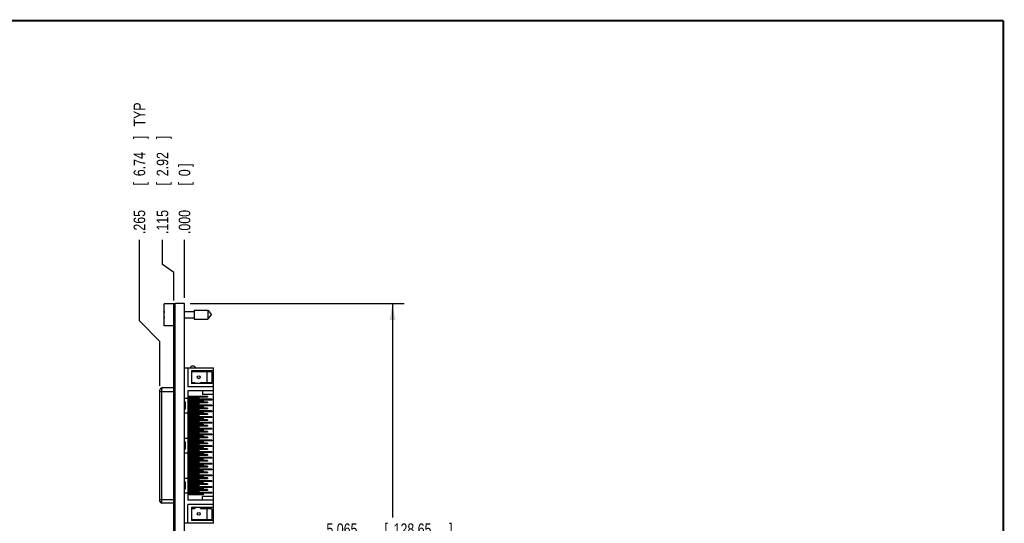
# Model space of a CAD drawing. Header units: inches. Extents: x 0.2 to 16.8, y 0.1 to 10.8.
# Tile 11 of 11: x 6.1 to 16.8, y 5.3 to 10.8. Entities that reach past the tile are written whole.
import ezdxf

# ---------------------------------------------------------------- set-up
doc = ezdxf.new("R2010")
doc.units = ezdxf.units.IN
doc.header["$LTSCALE"] = 0.935
doc.header["$MEASUREMENT"] = 0
doc.layers.get('0').update_dxf_attribs({"linetype": 'CONTINUOUS'})
doc.layers.add('5_ALL_CURVES', color=7, linetype='CONTINUOUS')
doc.layers.add('DIMENSIONS', color=7, linetype='CONTINUOUS')
doc.styles.get("Standard").update_dxf_attribs({"font": 'txt', "width": 0.8})
doc.dimstyles.new('DIMSTYLE_1', dxfattribs={"dimtxt": 0.125, "dimasz": 0.18, "dimexe": 0.18, "dimexo": 0.0625, "dimgap": 0.09, "dimtad": 0, "dimtih": 1, "dimtoh": 1, "dimdec": 3, "dimzin": 4, "dimdsep": 46, "dimtxsty": 'STANDARD', "dimblk": '_FILLED', "dimblk1": '_FILLED', "dimblk2": '_FILLED', "dimcen": 0.09, "dimadec": 0, "dimazin": 0, "dimtp": 0.001, "dimtm": 0.001, "dimtfac": 1, "dimtdec": 3, "dimtofl": 0, "dimtmove": 0, "dimatfit": 3, "dimldrblk": '_FILLED', "dimfxl": 1, "dimtolj": 1, "dimtzin": 4, "dimarcsym": 0})
doc.dimstyles.new('DIMSTYLE_2', dxfattribs={"dimtxt": 0.125, "dimasz": 0.18, "dimexe": 0.18, "dimexo": 0.0625, "dimgap": 0.09, "dimtad": 0, "dimtih": 1, "dimtoh": 1, "dimdec": 3, "dimzin": 4, "dimdsep": 46, "dimtxsty": 'STANDARD', "dimblk": '_FILLED', "dimblk1": '_FILLED', "dimblk2": '_FILLED', "dimcen": 0.09, "dimadec": 0, "dimazin": 0, "dimtp": 0.001, "dimtm": 0.001, "dimtfac": 1, "dimtdec": 3, "dimtofl": 0, "dimtmove": 0, "dimatfit": 3, "dimldrblk": '_FILLED', "dimfxl": 1, "dimtolj": 1, "dimtzin": 4, "dimarcsym": 0})

# ---------------------------------------------------------------- blocks, each defined once
blk = doc.blocks.new('_FILLED')
at = {"color": 0, "linetype": 'BYBLOCK'}
blk.add_solid([(0, 0), (-1, 0.174), (-1, -0.174)], dxfattribs=at)
blk = doc.blocks.new('*D11')
at = {"layer": 'DIMENSIONS', "color": 2, "linetype": 'CONTINUOUS'}
for p, q in [((7.968, 7.702), (10.277, 7.702)), ((10.152, 7.702), (10.152, 5.387)), ((10.152, 2.637), (10.152, 5.137)), ((7.868, 2.637), (10.277, 2.637))]:
    blk.add_line(p, q, dxfattribs=at)
at = {"layer": 'DIMENSIONS', "color": 2, "linetype": 'CONTINUOUS', "xscale": 0.18, "yscale": 0.18, "zscale": 0.18}
for p, rotation in [((10.152, 7.702), 90), ((10.152, 2.637), 270)]:
    blk.add_blockref('_FILLED', p, dxfattribs=dict(at, rotation=rotation))
at = {"layer": 'DIMENSIONS', "color": 2, "linetype": 'CONTINUOUS', "width": 0.8}
for s, p in [('5.065', (9.439, 5.199)), ('[', (10.064, 5.199)), ('128.65', (10.164, 5.199)), (']', (10.764, 5.199))]:
    blk.add_text(s, height=0.125, dxfattribs=at).set_placement(p)
blk = doc.blocks.new('*D12')
at = {"layer": 'DIMENSIONS', "color": 2, "linetype": 'CONTINUOUS'}
for p, q in [((7.668, 8.123), (7.668, 8.389)), ((7.791, 8.035), (7.668, 8.123)), ((7.791, 7.734), (7.791, 8.035))]:
    blk.add_line(p, q, dxfattribs=at)
at = {"layer": 'DIMENSIONS', "color": 2, "linetype": 'CONTINUOUS', "width": 0.8}
for s, p in [(']', (7.73, 9.477)), ('2.92', (7.73, 9.077)), ('[', (7.73, 8.977)), ('.115', (7.73, 8.452))]:
    blk.add_text(s, height=0.125, rotation=90, dxfattribs=at).set_placement(p)
blk = doc.blocks.new('*D13')
at = {"layer": 'DIMENSIONS', "color": 2, "linetype": 'CONTINUOUS'}
for p, q in [((7.419, 7.513), (7.419, 8.389)), ((7.64, 7.289), (7.419, 7.513)), ((7.64, 6.812), (7.64, 7.289))]:
    blk.add_line(p, q, dxfattribs=at)
at = {"layer": 'DIMENSIONS', "color": 2, "linetype": 'CONTINUOUS', "width": 0.8}
for s, p in [(' TYP', (7.481, 9.577)), (']', (7.481, 9.477)), ('6.74', (7.481, 9.077)), ('[', (7.481, 8.977)), ('.265', (7.481, 8.452))]:
    blk.add_text(s, height=0.125, rotation=90, dxfattribs=at).set_placement(p)
blk = doc.blocks.new('*D14')
at = {"layer": 'DIMENSIONS', "color": 2, "linetype": 'CONTINUOUS'}
blk.add_line((7.906, 7.764), (7.906, 8.389), dxfattribs=at)
at = {"layer": 'DIMENSIONS', "color": 2, "linetype": 'CONTINUOUS', "width": 0.8}
for s, p in [(']', (7.968, 9.177)), ('0', (7.968, 9.077)), ('[', (7.968, 8.977)), ('.000', (7.968, 8.452))]:
    blk.add_text(s, height=0.125, rotation=90, dxfattribs=at).set_placement(p)

msp = doc.modelspace()

# ---------------------------------------------------------------- linework, layer by layer
at = {"color": 7, "linetype": 'CONTINUOUS'}
for p, q in [((7.6857, 7.461), (7.6857, 7.698)), ((7.8057, 7.698), (7.6857, 7.698)), ((7.7907, 3.5813), (7.7907, 7.6913)), ((7.8057, 7.6913), (7.7907, 7.6913)), ((7.8057, 7.6713), (7.7907, 7.6713)), ((7.8057, 3.2585), (7.8057, 7.7015)), ((7.9057, 7.7015), (7.8057, 7.7015)), ((7.9057, 3.2556), (7.9057, 7.7015)), ((7.6857, 7.5933), (7.6837, 7.5933)), ((7.6837, 7.5657), (7.6857, 7.5657)), ((7.9057, 7.6146), (8.0094, 7.6146)), ((8.0094, 7.6287), (8.0094, 7.5303)), ((8.0094, 7.6287), (8.1575, 7.6287)), ((8.1575, 7.6287), (8.1575, 7.5303)), ((8.1575, 7.6287), (8.1988, 7.5795)), ((8.1575, 7.5303), (8.1988, 7.5795)), ((7.7907, 7.461), (7.6857, 7.461)), ((7.9057, 7.5445), (8.0094, 7.5445)), ((8.0094, 7.5303), (8.1575, 7.5303)), ((7.9057, 7.0064), (8.2173, 7.0064)), ((7.9417, 7.0064), (7.9417, 6.8017)), ((7.981, 6.9749), (7.981, 6.8371)), ((8.2173, 6.9749), (7.981, 6.9749)), ((7.981, 6.9651), (8.1956, 6.9651)), ((8.1464, 6.9651), (8.1464, 6.847)), ((8.2055, 6.8568), (8.2055, 6.9553)), ((8.2173, 5.3253), (8.2173, 7.0064)), ((7.981, 6.847), (8.0183, 6.847)), ((8.2173, 6.8371), (7.981, 6.8371)), ((8.0183, 6.847), (8.0183, 6.8371)), ((8.079, 6.8371), (8.079, 6.847)), ((8.079, 6.847), (8.1956, 6.847)), ((7.6405, 5.5625), (7.6405, 6.7692)), ((7.6405, 6.7495), (7.7907, 6.7495)), ((7.6602, 5.5429), (7.6602, 6.7889)), ((7.7907, 6.7889), (7.6602, 6.7889)), ((8.2173, 6.8017), (7.9417, 6.8017)), ((7.9417, 6.7564), (7.9417, 5.5753)), ((8.2173, 6.7564), (7.9417, 6.7564)), ((8.0992, 6.7564), (8.0992, 6.7171)), ((8.2173, 6.7171), (8.0992, 6.7171)), ((7.9057, 6.6777), (7.9417, 6.6777)), ((7.9121, 6.6383), (7.9057, 6.6383)), ((7.9121, 6.6383), (7.9121, 6.5596)), ((8.1543, 6.6974), (7.9417, 6.6974)), ((8.1543, 6.6895), (7.9417, 6.6895)), ((8.0618, 6.6816), (7.9417, 6.6816)), ((8.0618, 6.6738), (7.9417, 6.6738)), ((8.1995, 6.6659), (7.9417, 6.6659)), ((8.1995, 6.658), (7.9417, 6.658)), ((8.107, 6.6501), (7.9417, 6.6501)), ((8.107, 6.6423), (7.9417, 6.6423)), ((8.1543, 6.6344), (7.9417, 6.6344)), ((8.1543, 6.6265), (7.9417, 6.6265)), ((8.0618, 6.6186), (7.9417, 6.6186)), ((8.0618, 6.6108), (7.9417, 6.6108)), ((8.1995, 6.6029), (7.9417, 6.6029)), ((8.1995, 6.595), (7.9417, 6.595)), ((7.9436, 6.6738), (7.9436, 6.6659)), ((7.9436, 6.658), (7.9436, 6.6501)), ((7.9436, 6.6423), (7.9436, 6.6344)), ((7.9436, 6.6265), (7.9436, 6.6186)), ((7.9436, 6.6108), (7.9436, 6.6029)), ((7.9436, 6.595), (7.9436, 6.5871)), ((8.0421, 6.6816), (8.0421, 6.6738)), ((8.0421, 6.6186), (8.0421, 6.6108)), ((8.0618, 6.6816), (8.0618, 6.6738)), ((8.0618, 6.6186), (8.0618, 6.6108)), ((8.0873, 6.6501), (8.0873, 6.6423)), ((8.107, 6.6501), (8.107, 6.6423)), ((8.1346, 6.6974), (8.1346, 6.6895)), ((8.1346, 6.6344), (8.1346, 6.6265)), ((8.1543, 6.6974), (8.1543, 6.6895)), ((8.1543, 6.6344), (8.1543, 6.6265)), ((8.1799, 6.6659), (8.1799, 6.658)), ((8.1799, 6.6029), (8.1799, 6.595)), ((8.1995, 6.6659), (8.1995, 6.658)), ((8.1995, 6.6029), (8.1995, 6.595)), ((7.9121, 6.5596), (7.9057, 6.5596)), ((7.9057, 6.5202), (7.9417, 6.5202)), ((8.107, 6.5871), (7.9417, 6.5871)), ((8.107, 6.5793), (7.9417, 6.5793)), ((8.1543, 6.5714), (7.9417, 6.5714)), ((8.1543, 6.5635), (7.9417, 6.5635)), ((8.0618, 6.5556), (7.9417, 6.5556)), ((8.0618, 6.5478), (7.9417, 6.5478)), ((8.1995, 6.5399), (7.9417, 6.5399)), ((8.1995, 6.532), (7.9417, 6.532)), ((8.107, 6.5241), (7.9417, 6.5241)), ((8.107, 6.5163), (7.9417, 6.5163)), ((8.1543, 6.5084), (7.9417, 6.5084)), ((8.1543, 6.5005), (7.9417, 6.5005)), ((8.0618, 6.4927), (7.9417, 6.4927)), ((7.9436, 6.5793), (7.9436, 6.5714)), ((7.9436, 6.5635), (7.9436, 6.5556)), ((7.9436, 6.5478), (7.9436, 6.5399)), ((7.9436, 6.532), (7.9436, 6.5241)), ((8.0421, 6.5556), (8.0421, 6.5478)), ((8.0421, 6.4927), (8.0421, 6.4848)), ((8.0618, 6.5556), (8.0618, 6.5478)), ((8.0618, 6.4927), (8.0618, 6.4848)), ((8.0873, 6.5871), (8.0873, 6.5793)), ((8.0873, 6.5241), (8.0873, 6.5163)), ((8.107, 6.5871), (8.107, 6.5793)), ((8.107, 6.5241), (8.107, 6.5163)), ((8.1346, 6.5714), (8.1346, 6.5635)), ((8.1346, 6.5084), (8.1346, 6.5005)), ((8.1543, 6.5714), (8.1543, 6.5635)), ((8.1543, 6.5084), (8.1543, 6.5005)), ((8.1799, 6.5399), (8.1799, 6.532)), ((8.1995, 6.5399), (8.1995, 6.532)), ((8.0618, 6.4848), (7.9417, 6.4848)), ((8.1995, 6.4769), (7.9417, 6.4769)), ((8.1995, 6.469), (7.9417, 6.469)), ((8.107, 6.4612), (7.9417, 6.4612)), ((8.107, 6.4533), (7.9417, 6.4533)), ((8.1543, 6.4454), (7.9417, 6.4454)), ((8.1543, 6.4375), (7.9417, 6.4375)), ((8.0618, 6.4297), (7.9417, 6.4297)), ((8.0618, 6.4218), (7.9417, 6.4218)), ((8.1995, 6.4139), (7.9417, 6.4139)), ((8.1995, 6.406), (7.9417, 6.406)), ((8.107, 6.3982), (7.9417, 6.3982)), ((8.107, 6.3903), (7.9417, 6.3903)), ((8.1543, 6.3824), (7.9417, 6.3824)), ((8.0421, 6.4297), (8.0421, 6.4218)), ((8.0618, 6.4297), (8.0618, 6.4218)), ((8.0873, 6.4612), (8.0873, 6.4533)), ((8.0873, 6.3982), (8.0873, 6.3903)), ((8.107, 6.4612), (8.107, 6.4533)), ((8.107, 6.3982), (8.107, 6.3903)), ((8.1346, 6.4454), (8.1346, 6.4375)), ((8.1346, 6.3824), (8.1346, 6.3745)), ((8.1543, 6.4454), (8.1543, 6.4375)), ((8.1543, 6.3824), (8.1543, 6.3745)), ((8.1799, 6.4769), (8.1799, 6.469)), ((8.1799, 6.4139), (8.1799, 6.406)), ((8.1995, 6.4769), (8.1995, 6.469)), ((8.1995, 6.4139), (8.1995, 6.406)), ((8.1543, 6.3745), (7.9417, 6.3745)), ((8.0618, 6.3667), (7.9417, 6.3667)), ((8.0618, 6.3588), (7.9417, 6.3588)), ((8.1995, 6.3509), (7.9417, 6.3509)), ((8.1995, 6.343), (7.9417, 6.343)), ((8.107, 6.3352), (7.9417, 6.3352)), ((8.107, 6.3273), (7.9417, 6.3273)), ((8.1543, 6.3194), (7.9417, 6.3194)), ((8.1543, 6.3116), (7.9417, 6.3116)), ((8.0618, 6.3037), (7.9417, 6.3037)), ((8.0618, 6.2958), (7.9417, 6.2958)), ((8.1995, 6.2879), (7.9417, 6.2879)), ((8.1995, 6.2801), (7.9417, 6.2801)), ((8.0421, 6.3667), (8.0421, 6.3588)), ((8.0421, 6.3037), (8.0421, 6.2958)), ((8.0618, 6.3667), (8.0618, 6.3588)), ((8.0618, 6.3037), (8.0618, 6.2958)), ((8.0873, 6.3352), (8.0873, 6.3273)), ((8.107, 6.3352), (8.107, 6.3273)), ((8.1346, 6.3194), (8.1346, 6.3116)), ((8.1543, 6.3194), (8.1543, 6.3116)), ((8.1799, 6.3509), (8.1799, 6.343)), ((8.1799, 6.2879), (8.1799, 6.2801)), ((8.1995, 6.3509), (8.1995, 6.343)), ((8.1995, 6.2879), (8.1995, 6.2801)), ((7.9057, 6.2446), (7.9436, 6.2446)), ((7.9121, 6.2053), (7.9057, 6.2053)), ((7.9121, 6.2053), (7.9121, 6.1265)), ((8.107, 6.2722), (7.9417, 6.2722)), ((8.107, 6.2643), (7.9417, 6.2643)), ((8.1543, 6.2564), (7.9417, 6.2564)), ((8.1543, 6.2486), (7.9417, 6.2486)), ((8.0618, 6.2407), (7.9417, 6.2407)), ((8.0618, 6.2328), (7.9417, 6.2328)), ((8.1995, 6.2249), (7.9417, 6.2249)), ((8.1995, 6.2171), (7.9417, 6.2171)), ((8.107, 6.2092), (7.9417, 6.2092)), ((8.107, 6.2013), (7.9417, 6.2013)), ((8.1543, 6.1934), (7.9417, 6.1934)), ((8.1543, 6.1856), (7.9417, 6.1856)), ((8.0618, 6.1777), (7.9417, 6.1777)), ((8.0618, 6.1698), (7.9417, 6.1698)), ((7.9436, 6.2446), (7.9436, 6.2407)), ((7.9436, 6.2328), (7.9436, 6.2249)), ((7.9436, 6.2171), (7.9436, 6.2092)), ((7.9436, 6.2013), (7.9436, 6.1934)), ((7.9436, 6.1856), (7.9436, 6.1777)), ((7.9436, 6.1698), (7.9436, 6.1619)), ((8.0421, 6.2407), (8.0421, 6.2328)), ((8.0421, 6.1777), (8.0421, 6.1698)), ((8.0618, 6.2407), (8.0618, 6.2328)), ((8.0618, 6.1777), (8.0618, 6.1698)), ((8.0873, 6.2722), (8.0873, 6.2643)), ((8.0873, 6.2092), (8.0873, 6.2013)), ((8.107, 6.2722), (8.107, 6.2643)), ((8.107, 6.2092), (8.107, 6.2013)), ((8.1346, 6.2564), (8.1346, 6.2486)), ((8.1346, 6.1934), (8.1346, 6.1856)), ((8.1543, 6.2564), (8.1543, 6.2486)), ((8.1543, 6.1934), (8.1543, 6.1856)), ((8.1799, 6.2249), (8.1799, 6.2171)), ((8.1995, 6.2249), (8.1995, 6.2171)), ((7.9121, 6.1265), (7.9057, 6.1265)), ((7.9057, 6.0871), (7.9436, 6.0871)), ((8.1995, 6.1619), (7.9417, 6.1619)), ((8.1995, 6.1541), (7.9417, 6.1541)), ((8.107, 6.1462), (7.9417, 6.1462)), ((8.107, 6.1383), (7.9417, 6.1383)), ((8.1543, 6.1304), (7.9417, 6.1304)), ((8.1543, 6.1226), (7.9417, 6.1226)), ((8.0618, 6.1147), (7.9417, 6.1147)), ((8.0618, 6.1068), (7.9417, 6.1068)), ((8.1995, 6.099), (7.9417, 6.099)), ((8.1995, 6.0911), (7.9417, 6.0911)), ((8.107, 6.0832), (7.9417, 6.0832)), ((8.107, 6.0753), (7.9417, 6.0753)), ((8.1543, 6.0675), (7.9417, 6.0675)), ((7.9436, 6.1541), (7.9436, 6.1462)), ((7.9436, 6.1383), (7.9436, 6.1304)), ((7.9436, 6.1226), (7.9436, 6.1147)), ((7.9436, 6.1068), (7.9436, 6.099)), ((7.9436, 6.0911), (7.9436, 6.0871)), ((8.0421, 6.1147), (8.0421, 6.1068)), ((8.0618, 6.1147), (8.0618, 6.1068)), ((8.0873, 6.1462), (8.0873, 6.1383)), ((8.0873, 6.0832), (8.0873, 6.0753)), ((8.107, 6.1462), (8.107, 6.1383)), ((8.107, 6.0832), (8.107, 6.0753)), ((8.1346, 6.1304), (8.1346, 6.1226)), ((8.1346, 6.0675), (8.1346, 6.0596)), ((8.1543, 6.1304), (8.1543, 6.1226)), ((8.1543, 6.0675), (8.1543, 6.0596)), ((8.1799, 6.1619), (8.1799, 6.1541)), ((8.1799, 6.099), (8.1799, 6.0911)), ((8.1995, 6.1619), (8.1995, 6.1541)), ((8.1995, 6.099), (8.1995, 6.0911)), ((8.1543, 6.0596), (7.9417, 6.0596)), ((8.0618, 6.0517), (7.9417, 6.0517)), ((8.0618, 6.0438), (7.9417, 6.0438)), ((8.1995, 6.036), (7.9417, 6.036)), ((8.1995, 6.0281), (7.9417, 6.0281)), ((8.107, 6.0202), (7.9417, 6.0202)), ((8.107, 6.0123), (7.9417, 6.0123)), ((8.1543, 6.0045), (7.9417, 6.0045)), ((8.1543, 5.9966), (7.9417, 5.9966)), ((8.0618, 5.9887), (7.9417, 5.9887)), ((8.0618, 5.9808), (7.9417, 5.9808)), ((8.1995, 5.973), (7.9417, 5.973)), ((8.1995, 5.9651), (7.9417, 5.9651)), ((8.107, 5.9572), (7.9417, 5.9572)), ((8.0421, 6.0517), (8.0421, 6.0438)), ((8.0421, 5.9887), (8.0421, 5.9808)), ((8.0618, 6.0517), (8.0618, 6.0438)), ((8.0618, 5.9887), (8.0618, 5.9808)), ((8.0873, 6.0202), (8.0873, 6.0123)), ((8.0873, 5.9572), (8.0873, 5.9493)), ((8.107, 6.0202), (8.107, 6.0123)), ((8.107, 5.9572), (8.107, 5.9493)), ((8.1346, 6.0045), (8.1346, 5.9966)), ((8.1543, 6.0045), (8.1543, 5.9966)), ((8.1799, 6.036), (8.1799, 6.0281)), ((8.1799, 5.973), (8.1799, 5.9651)), ((8.1995, 6.036), (8.1995, 6.0281)), ((8.1995, 5.973), (8.1995, 5.9651)), ((8.107, 5.9493), (7.9417, 5.9493)), ((8.1543, 5.9415), (7.9417, 5.9415)), ((8.1543, 5.9336), (7.9417, 5.9336)), ((8.0618, 5.9257), (7.9417, 5.9257)), ((8.0618, 5.9179), (7.9417, 5.9179)), ((8.1995, 5.91), (7.9417, 5.91)), ((8.1995, 5.9021), (7.9417, 5.9021)), ((8.107, 5.8942), (7.9417, 5.8942)), ((8.107, 5.8864), (7.9417, 5.8864)), ((8.1543, 5.8785), (7.9417, 5.8785)), ((8.1543, 5.8706), (7.9417, 5.8706)), ((8.0618, 5.8627), (7.9417, 5.8627)), ((8.0618, 5.8549), (7.9417, 5.8549)), ((8.0421, 5.9257), (8.0421, 5.9179)), ((8.0421, 5.8627), (8.0421, 5.8549)), ((8.0618, 5.9257), (8.0618, 5.9179)), ((8.0618, 5.8627), (8.0618, 5.8549)), ((8.0873, 5.8942), (8.0873, 5.8864)), ((8.107, 5.8942), (8.107, 5.8864)), ((8.1346, 5.9415), (8.1346, 5.9336)), ((8.1346, 5.8785), (8.1346, 5.8706)), ((8.1543, 5.9415), (8.1543, 5.9336)), ((8.1543, 5.8785), (8.1543, 5.8706)), ((8.1799, 5.91), (8.1799, 5.9021)), ((8.1995, 5.91), (8.1995, 5.9021)), ((7.9057, 5.8116), (7.9417, 5.8116)), ((7.9121, 5.7722), (7.9057, 5.7722)), ((7.9121, 5.7722), (7.9121, 5.6934)), ((8.1995, 5.847), (7.9417, 5.847)), ((8.1995, 5.8391), (7.9417, 5.8391)), ((8.107, 5.8312), (7.9417, 5.8312)), ((8.107, 5.8234), (7.9417, 5.8234)), ((8.1543, 5.8155), (7.9417, 5.8155)), ((8.1543, 5.8076), (7.9417, 5.8076)), ((8.0618, 5.7997), (7.9417, 5.7997)), ((8.0618, 5.7919), (7.9417, 5.7919)), ((8.1995, 5.784), (7.9417, 5.784)), ((8.1995, 5.7761), (7.9417, 5.7761)), ((8.107, 5.7682), (7.9417, 5.7682)), ((8.107, 5.7604), (7.9417, 5.7604)), ((8.1543, 5.7525), (7.9417, 5.7525)), ((8.1543, 5.7446), (7.9417, 5.7446)), ((7.9436, 5.8076), (7.9436, 5.7997)), ((7.9436, 5.7919), (7.9436, 5.784)), ((7.9436, 5.7761), (7.9436, 5.7682)), ((7.9436, 5.7604), (7.9436, 5.7525)), ((7.9436, 5.7446), (7.9436, 5.7367)), ((8.0421, 5.7997), (8.0421, 5.7919)), ((8.0618, 5.7997), (8.0618, 5.7919)), ((8.0873, 5.8312), (8.0873, 5.8234)), ((8.0873, 5.7682), (8.0873, 5.7604)), ((8.107, 5.8312), (8.107, 5.8234)), ((8.107, 5.7682), (8.107, 5.7604)), ((8.1346, 5.8155), (8.1346, 5.8076)), ((8.1346, 5.7525), (8.1346, 5.7446)), ((8.1543, 5.8155), (8.1543, 5.8076)), ((8.1543, 5.7525), (8.1543, 5.7446)), ((8.1799, 5.847), (8.1799, 5.8391)), ((8.1799, 5.784), (8.1799, 5.7761)), ((8.1995, 5.847), (8.1995, 5.8391)), ((8.1995, 5.784), (8.1995, 5.7761)), ((7.9121, 5.6934), (7.9057, 5.6934)), ((7.9057, 5.6541), (7.9417, 5.6541)), ((8.0618, 5.7367), (7.9417, 5.7367)), ((8.0618, 5.7289), (7.9417, 5.7289)), ((8.1995, 5.721), (7.9417, 5.721)), ((8.1995, 5.7131), (7.9417, 5.7131)), ((8.107, 5.7053), (7.9417, 5.7053)), ((8.107, 5.6974), (7.9417, 5.6974)), ((8.1543, 5.6895), (7.9417, 5.6895)), ((8.1543, 5.6816), (7.9417, 5.6816)), ((8.0618, 5.6738), (7.9417, 5.6738)), ((8.0618, 5.6659), (7.9417, 5.6659)), ((8.1995, 5.658), (7.9417, 5.658)), ((8.1995, 5.6501), (7.9417, 5.6501)), ((8.107, 5.6423), (7.9417, 5.6423)), ((7.9436, 5.7289), (7.9436, 5.721)), ((7.9436, 5.7131), (7.9436, 5.7053)), ((7.9436, 5.6974), (7.9436, 5.6895)), ((7.9436, 5.6816), (7.9436, 5.6738)), ((7.9436, 5.6659), (7.9436, 5.658)), ((8.0421, 5.7367), (8.0421, 5.7289)), ((8.0421, 5.6738), (8.0421, 5.6659)), ((8.0618, 5.7367), (8.0618, 5.7289)), ((8.0618, 5.6738), (8.0618, 5.6659)), ((8.0873, 5.7053), (8.0873, 5.6974)), ((8.0873, 5.6423), (8.0873, 5.6344)), ((8.107, 5.7053), (8.107, 5.6974)), ((8.107, 5.6423), (8.107, 5.6344)), ((8.1346, 5.6895), (8.1346, 5.6816)), ((8.1543, 5.6895), (8.1543, 5.6816)), ((8.1799, 5.721), (8.1799, 5.7131)), ((8.1799, 5.658), (8.1799, 5.6501)), ((8.1995, 5.721), (8.1995, 5.7131)), ((8.1995, 5.658), (8.1995, 5.6501)), ((7.6405, 5.5822), (7.7907, 5.5822)), ((7.7907, 5.5429), (7.6602, 5.5429)), ((8.107, 5.6344), (7.9417, 5.6344)), ((8.2173, 5.5753), (7.9417, 5.5753)), ((7.9417, 5.3253), (7.9417, 5.5301)), ((8.2173, 5.5301), (7.9417, 5.5301)), ((8.0992, 5.5753), (8.0992, 5.6147)), ((8.2173, 5.6147), (8.0992, 5.6147)), ((7.981, 5.4946), (7.981, 5.3568)), ((8.2173, 5.4946), (7.981, 5.4946)), ((7.981, 5.4848), (8.0183, 5.4848)), ((8.0183, 5.4946), (8.0183, 5.4848)), ((8.079, 5.4848), (8.079, 5.4946)), ((8.079, 5.4848), (8.1956, 5.4848)), ((8.1464, 5.4848), (8.1464, 5.3667)), ((8.2055, 5.3765), (8.2055, 5.4749)), ((8.2173, 5.3253), (7.9057, 5.3253)), ((7.981, 5.3667), (8.1956, 5.3667)), ((8.2173, 5.3568), (7.981, 5.3568))]:
    msp.add_line(p, q, dxfattribs=at)
at = {"color": 7, "linetype": 'CONTINUOUS', "const_width": 0.02}
for points in [[(16.75, 10.7586), (0.25, 10.7586)], [(16.75, 0.2586), (16.75, 10.7586)]]:
    msp.add_lwpolyline(points, dxfattribs=at)
at = {"color": 7, "linetype": 'CONTINUOUS'}
for centre in [(8.0598, 6.9041), (8.0598, 5.4277)]:
    msp.add_circle(centre, 0.0157, dxfattribs=at)
for centre, radius, start, end in [((7.9961, 7.5795), 0.3127, 172.94319, 177.47432), ((7.9961, 7.5795), 0.3127, 182.52568, 187.0613), ((8.1956, 6.9553), 0.00984, 0, 90), ((8.1956, 6.8568), 0.00984, 270, 360), ((7.6602, 6.7692), 0.0197, 90, 180), ((7.6602, 5.5625), 0.0197, 180, 270), ((8.1956, 5.4749), 0.00984, 0, 90), ((8.1956, 5.3765), 0.00984, 270, 360)]:
    msp.add_arc(centre, radius, start, end, dxfattribs=at)
at = {"layer": '5_ALL_CURVES', "color": 40, "linetype": 'CONTINUOUS'}
msp.add_arc((7.9956, 6.9907), 0.0344, 27.20637, 152.79363, dxfattribs=at)

# ---------------------------------------------------------------- dimensions: what is measured, and where the dimension line sits
at = {"layer": 'DIMENSIONS', "color": 2, "linetype": 'CONTINUOUS'}
dim = msp.add_ordinate_dim(feature_location=(7.64049, 6.81204), offset=(-0.22157, 1.57698), dtype=0, origin=(7.90574, 7.70152), text='<> TYP', dimstyle='DIMSTYLE_1', dxfattribs=at)
dim.commit()
dim.dimension.update_dxf_attribs({"geometry": '*D13', "text_midpoint": (7.41892, 9.21402)})
for feature_location, offset, dtype, origin, picture, middle in [((7.7907, 7.7338), (-0.1231, 0.6553), 0, (7.9057, 7.7015), '*D12', (7.6676, 9.014)), ((7.9057366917, 7.7640243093), (0, 0.625), 1, (7.9057366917, 7.7015243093), '*D14', (7.9057366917, 8.8640243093))]:
    dim = msp.add_ordinate_dim(feature_location=feature_location, offset=offset, dtype=dtype, origin=origin, dimstyle='DIMSTYLE_1', dxfattribs=at)
    dim.commit()
    dim.dimension.update_dxf_attribs({"geometry": picture, "text_midpoint": middle})
dim = msp.add_linear_dim(base=(10.1519, 2.6366), p1=(7.9682, 7.7015), p2=(7.8682, 2.6366), angle=270, dimstyle='DIMSTYLE_2', dxfattribs=at)
dim.commit()
dim.dimension.update_dxf_attribs({"geometry": '*D11', "text_midpoint": (10.1519, 5.2618), "dimtype": 160})

doc.saveas('drawing.dxf')
